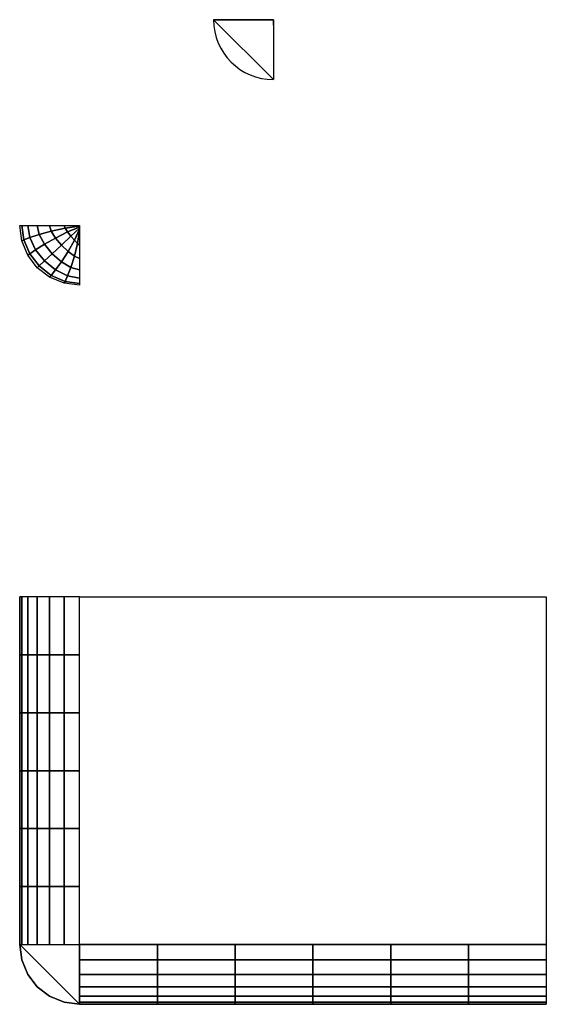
# Model space of a CAD drawing. Header units: millimetres. Extents: x 445 to 885, y 196 to 1018.
import ezdxf

# ---------------------------------------------------------------- set-up
doc = ezdxf.new("R2010")
doc.units = ezdxf.units.MM

msp = doc.modelspace()

# ---------------------------------------------------------------- linework, layer by layer
at = {"extrusion": (1, 0, 0)}
msp.add_line((656.91, 1012.99, -35.7), (656.91, 1017.63, -35.42), dxfattribs=at)
msp.add_arc((656.91, 1017.63, -85.42), 50, 180, 270)
at = {"extrusion": (0, -1, 0)}
msp.add_arc((656.91, -85.42, -1017.63), 50, 90, 180, dxfattribs=at)
at = {"extrusion": (1, 0, 0)}
msp.add_arc((1017.43, -85.3, 656.91), 49.8, 95.10603, 180.13214, dxfattribs=at)
for points in [[(606.91, 1017.63, -85.42), (656.91, 1017.63, -35.42), (656.91, 967.63, -85.3), (606.91, 1017.63, -85.42)], [(445.16, 245.64, 434.06), (495.16, 245.64, 484.06), (495.16, 195.64, 434.17), (445.16, 245.64, 434.06)]]:
    msp.add_3dface(points)
at = {"color": 1}
for points in [[(445.16, 535.68, 434.06), (445.16, 245.64, 434.06), (445.16, 245.64, 205.88), (445.16, 535.68, 205.88)], [(495.16, 535.68, 484.06), (884.6, 535.68, 484.06), (884.6, 245.64, 484.06), (495.16, 245.64, 484.06)], [(495.16, 195.64, 434.06), (884.6, 195.64, 434.06), (884.6, 195.64, 205.88), (495.16, 195.64, 205.88)]]:
    msp.add_3dface(points, dxfattribs=at)

# ---------------------------------------------------------------- meshes
mesh = msp.add_polymesh((7, 7))
for k, corner in enumerate([(495.16, 845.91, -39.33), (495.16, 845.14, -39.38), (495.16, 844.37, -39.43), (495.16, 843.6, -39.48), (495.16, 842.82, -39.52), (495.16, 842.05, -39.57), (495.16, 841.28, -39.62), (482.22, 845.91, -41.04), (483.03, 843.6, -41.15), (485.11, 840.39, -41.36), (487.92, 836.83, -41.62), (490.91, 833.44, -41.89), (493.52, 830.75, -42.1), (495.16, 829.27, -42.21), (470.16, 845.91, -46.03), (471.49, 841.15, -46.17), (475.02, 835.37, -46.47), (479.97, 829.4, -46.85), (485.56, 824.06, -47.23), (490.91, 820.11, -47.53), (495.16, 818.26, -47.67), (459.8, 845.91, -53.98), (461.42, 838.34, -54.11), (465.84, 830.13, -54.42), (472.3, 822.24, -54.81), (479.97, 815.56, -55.21), (487.92, 810.88, -55.51), (495.16, 808.93, -55.65), (451.86, 845.91, -64.33), (453.58, 835.69, -64.44), (458.44, 825.48, -64.69), (465.84, 816.2, -65.01), (475.02, 808.71, -65.32), (485.11, 803.72, -65.57), (495.16, 801.83, -65.68), (446.86, 845.91, -76.39), (448.59, 833.73, -76.45), (453.58, 822.17, -76.59), (461.42, 812.07, -76.76), (471.49, 804.2, -76.94), (483.03, 799.17, -77.08), (495.16, 797.4, -77.14), (445.16, 845.91, -89.33), (446.86, 832.97, -89.33), (451.86, 820.91, -89.33), (459.8, 810.56, -89.33), (470.16, 802.61, -89.33), (482.22, 797.62, -89.33), (495.16, 795.91, -89.33)]):
    mesh.set_mesh_vertex(divmod(k, 7), corner)
at = {"color": 5}
mesh = msp.add_polymesh((7, 7), dxfattribs=at)
for k, corner in enumerate([(445.16, 535.68, 434.06), (445.16, 487.34, 434.06), (445.16, 439, 434.06), (445.16, 390.66, 434.06), (445.16, 342.32, 434.06), (445.16, 293.98, 434.06), (445.16, 245.64, 434.06), (446.86, 535.68, 447), (446.86, 487.34, 447), (446.86, 439, 447), (446.86, 390.66, 447), (446.86, 342.32, 447), (446.86, 293.98, 447), (446.86, 245.64, 447), (451.86, 535.68, 459.06), (451.86, 487.34, 459.06), (451.86, 439, 459.06), (451.86, 390.66, 459.06), (451.86, 342.32, 459.06), (451.86, 293.98, 459.06), (451.86, 245.64, 459.06), (459.8, 535.68, 469.41), (459.8, 487.34, 469.41), (459.8, 439, 469.41), (459.8, 390.66, 469.41), (459.8, 342.32, 469.41), (459.8, 293.98, 469.41), (459.8, 245.64, 469.41), (470.16, 535.68, 477.36), (470.16, 487.34, 477.36), (470.16, 439, 477.36), (470.16, 390.66, 477.36), (470.16, 342.32, 477.36), (470.16, 293.98, 477.36), (470.16, 245.64, 477.36), (482.22, 535.68, 482.35), (482.22, 487.34, 482.35), (482.22, 439, 482.35), (482.22, 390.66, 482.35), (482.22, 342.32, 482.35), (482.22, 293.98, 482.35), (482.22, 245.64, 482.35), (495.16, 535.68, 484.06), (495.16, 487.34, 484.06), (495.16, 439, 484.06), (495.16, 390.66, 484.06), (495.16, 342.32, 484.06), (495.16, 293.98, 484.06), (495.16, 245.64, 484.06)]):
    mesh.set_mesh_vertex(divmod(k, 7), corner)
mesh = msp.add_polymesh((7, 7), dxfattribs=at)
for k, corner in enumerate([(445.16, 245.64, 434.06), (445.16, 245.64, 396.03), (445.16, 245.64, 358), (445.16, 245.64, 319.97), (445.16, 245.64, 281.94), (445.16, 245.64, 243.91), (445.16, 245.64, 205.88), (446.86, 232.69, 434.06), (446.86, 232.69, 396.03), (446.86, 232.69, 358), (446.86, 232.69, 319.97), (446.86, 232.69, 281.94), (446.86, 232.69, 243.91), (446.86, 232.69, 205.88), (451.86, 220.64, 434.06), (451.86, 220.64, 396.03), (451.86, 220.64, 358), (451.86, 220.64, 319.97), (451.86, 220.64, 281.94), (451.86, 220.64, 243.91), (451.86, 220.64, 205.88), (459.8, 210.28, 434.06), (459.8, 210.28, 396.03), (459.8, 210.28, 358), (459.8, 210.28, 319.97), (459.8, 210.28, 281.94), (459.8, 210.28, 243.91), (459.8, 210.28, 205.88), (470.16, 202.33, 434.06), (470.16, 202.33, 396.03), (470.16, 202.33, 358), (470.16, 202.33, 319.97), (470.16, 202.33, 281.94), (470.16, 202.33, 243.91), (470.16, 202.33, 205.88), (482.22, 197.34, 434.06), (482.22, 197.34, 396.03), (482.22, 197.34, 358), (482.22, 197.34, 319.97), (482.22, 197.34, 281.94), (482.22, 197.34, 243.91), (482.22, 197.34, 205.88), (495.16, 195.64, 434.06), (495.16, 195.64, 396.03), (495.16, 195.64, 358), (495.16, 195.64, 319.97), (495.16, 195.64, 281.94), (495.16, 195.64, 243.91), (495.16, 195.64, 205.88)]):
    mesh.set_mesh_vertex(divmod(k, 7), corner)
mesh = msp.add_polymesh((7, 7), dxfattribs=at)
for k, corner in enumerate([(495.16, 245.64, 484.06), (560.07, 245.64, 484.06), (624.97, 245.64, 484.06), (689.88, 245.64, 484.06), (754.79, 245.64, 484.06), (819.7, 245.64, 484.06), (884.6, 245.64, 484.06), (495.16, 232.69, 482.35), (560.07, 232.69, 482.35), (624.97, 232.69, 482.35), (689.88, 232.69, 482.35), (754.79, 232.69, 482.35), (819.7, 232.69, 482.35), (884.6, 232.69, 482.35), (495.16, 220.64, 477.36), (560.07, 220.64, 477.36), (624.97, 220.64, 477.36), (689.88, 220.64, 477.36), (754.79, 220.64, 477.36), (819.7, 220.64, 477.36), (884.6, 220.64, 477.36), (495.16, 210.28, 469.41), (560.07, 210.28, 469.41), (624.97, 210.28, 469.41), (689.88, 210.28, 469.41), (754.79, 210.28, 469.41), (819.7, 210.28, 469.41), (884.6, 210.28, 469.41), (495.16, 202.33, 459.06), (560.07, 202.33, 459.06), (624.97, 202.33, 459.06), (689.88, 202.33, 459.06), (754.79, 202.33, 459.06), (819.7, 202.33, 459.06), (884.6, 202.33, 459.06), (495.16, 197.34, 447), (560.07, 197.34, 447), (624.97, 197.34, 447), (689.88, 197.34, 447), (754.79, 197.34, 447), (819.7, 197.34, 447), (884.6, 197.34, 447), (495.16, 195.64, 434.06), (560.07, 195.64, 434.06), (624.97, 195.64, 434.06), (689.88, 195.64, 434.06), (754.79, 195.64, 434.06), (819.7, 195.64, 434.06), (884.6, 195.64, 434.06)]):
    mesh.set_mesh_vertex(divmod(k, 7), corner)

doc.saveas('drawing.dxf')
